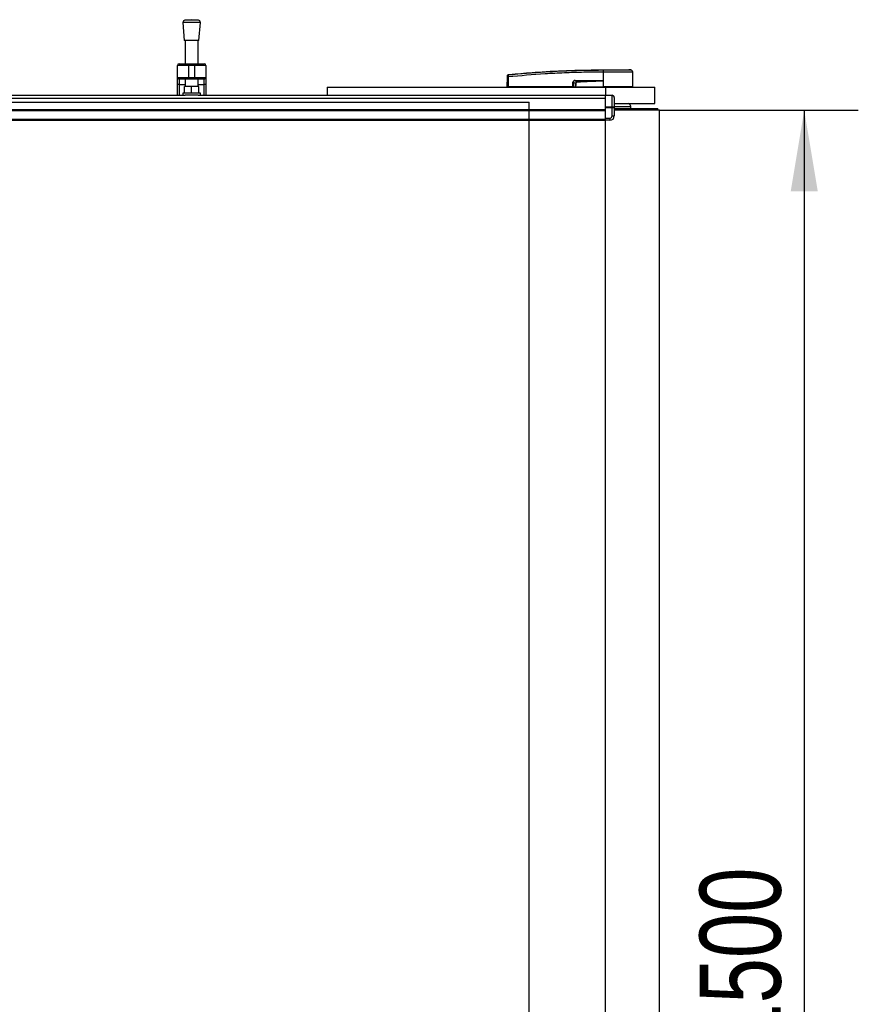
# Model space of a CAD drawing. Header units: millimetres. Extents: x 0 to 420, y 0 to 297.
# Tile 6 of 26: x 198 to 229, y 103 to 139. Entities that reach past the tile are written whole.
import ezdxf

# ---------------------------------------------------------------- set-up
doc = ezdxf.new("R2010")
doc.units = ezdxf.units.MM
doc.layers.add('QUOTE', color=174, linetype='Continuous')
doc.styles.add('SLDTEXTSTYLE3', font='TXT', dxfattribs={"width": 0.75})
doc.dimstyles.new('SLDDIMSTYLE0', dxfattribs={"dimtxt": 3, "dimasz": 3, "dimexe": 0, "dimexo": 0.0625, "dimgap": 0.75, "dimtad": 1, "dimlfac": 24.772711, "dimrnd": 1e-09, "dimzin": 12, "dimdsep": 46, "dimtxsty": 'SLDTEXTSTYLE3', "dimsah": 1, "dimcen": 0.09, "dimadec": 0, "dimazin": 3, "dimtfac": 1, "dimtdec": 3, "dimtofl": 0, "dimtmove": 0, "dimatfit": 3, "dimfxl": 0, "dimfrac": 2, "dimtolj": 1, "dimtzin": 12, "dimarcsym": 0})

# ---------------------------------------------------------------- blocks, each defined once
blk = doc.blocks.new('_D_1')
at = {"layer": 'QUOTE'}
for p, q in [((221.851, 135.663), (229.197, 135.663)), ((227.197, 135.663), (227.197, 75.113)), ((221.851, 75.113), (229.197, 75.113))]:
    blk.add_line(p, q, dxfattribs=at)
for points in [[(227.197, 135.663), (226.697, 132.663), (227.697, 132.663)], [(227.197, 75.113), (227.697, 78.113), (226.697, 78.113)]]:
    blk.add_solid(points, dxfattribs=at)
at = {"layer": 'QUOTE', "insert": (223.329, 100.955), "char_height": 3, "attachment_point": 1, "rotation": 90, "style": 'SLDTEXTSTYLE3'}
blk.add_mtext('1500', dxfattribs=at)

msp = doc.modelspace()

# ---------------------------------------------------------------- linework, layer by layer
at = {"color": 7, "linetype": 'Continuous', "lineweight": 25}
for p, q in [((204.22196, 138.90526), (204.27241, 138.24389)), ((204.86783, 138.90526), (204.22196, 138.90526)), ((204.54489, 139.01086), (204.29631, 138.9919)), ((204.79347, 138.9919), (204.29631, 138.9919)), ((204.79347, 138.9919), (204.54489, 139.01086)), ((204.81737, 138.24389), (204.86783, 138.90526)), ((204.81737, 138.24389), (204.27241, 138.24389)), ((204.30269, 138.24389), (204.30269, 137.37891)), ((204.78709, 137.37891), (204.78709, 138.24389)), ((204.02012, 136.87432), (204.02012, 137.31836)), ((204.42379, 137.31836), (204.02012, 137.31836)), ((204.08067, 137.37891), (204.42379, 137.37891)), ((204.42379, 137.31836), (204.42379, 137.37891)), ((204.42379, 137.37891), (204.66599, 137.37891)), ((204.42379, 137.31836), (204.42379, 136.87432)), ((204.66599, 137.31836), (204.42379, 137.31836)), ((204.66599, 137.31836), (204.66599, 137.37891)), ((204.66599, 137.37891), (205.00911, 137.37891)), ((205.06966, 137.31836), (204.66599, 137.31836)), ((204.66599, 136.87432), (204.66599, 137.31836)), ((205.06966, 137.31836), (205.06966, 136.87432)), ((216.251, 136.97818), (216.25097, 136.97818)), ((219.76683, 137.07178), (219.76028, 137.07178)), ((219.76683, 137.07178), (219.76643, 136.5312)), ((219.76689, 137.15689), (219.76695, 137.15689)), ((220.78331, 137.15133), (220.71309, 137.15689)), ((220.86021, 136.5312), (220.85549, 137.07176)), ((204.02012, 136.87432), (204.42379, 136.87432)), ((204.02012, 136.64194), (204.02012, 136.87432)), ((204.02012, 136.21675), (204.02012, 136.64194)), ((204.42379, 136.81377), (204.08067, 136.81377)), ((204.08067, 136.81377), (204.08067, 136.60721)), ((204.30269, 136.60721), (204.08067, 136.60721)), ((204.08067, 136.60721), (204.08067, 136.21675)), ((204.30269, 136.81377), (204.30269, 136.53969)), ((204.42379, 136.87432), (204.66599, 136.87432)), ((204.42379, 136.81377), (204.42379, 136.87432)), ((204.66599, 136.81377), (204.42379, 136.81377)), ((204.66599, 136.87432), (205.06966, 136.87432)), ((204.66599, 136.81377), (204.66599, 136.87432)), ((205.00911, 136.81377), (204.66599, 136.81377)), ((204.78709, 136.53969), (204.78709, 136.81377)), ((205.00911, 136.60721), (204.78709, 136.60721)), ((205.00911, 136.60721), (205.00911, 136.81377)), ((205.00911, 136.21675), (205.00911, 136.60721)), ((205.06966, 136.87432), (205.06966, 136.64194)), ((205.06966, 136.64194), (205.06966, 136.21675)), ((216.21836, 136.5312), (216.22151, 136.89265)), ((216.25109, 136.89265), (216.24794, 136.5312)), ((218.64235, 136.5312), (218.64299, 136.69415)), ((218.65053, 136.69415), (218.64989, 136.5312)), ((218.73569, 136.64988), (218.65053, 136.69415)), ((219.6784, 136.74977), (218.73109, 136.74977)), ((218.73109, 136.74977), (218.80206, 136.71288)), ((218.73161, 136.76021), (219.67892, 136.76021)), ((219.76429, 136.75535), (219.76431, 136.75311)), ((219.76431, 136.75311), (219.76624, 136.5312)), ((139.18489, 136.21675), (204.30852, 136.21675)), ((204.22196, 136.29749), (204.22196, 136.21675)), ((204.86783, 136.29749), (204.22196, 136.29749)), ((204.28251, 136.29749), (204.28251, 136.53969)), ((204.54489, 136.53969), (204.28251, 136.53969)), ((204.78126, 136.21675), (204.30852, 136.21675)), ((204.54489, 136.29749), (204.54489, 136.53969)), ((204.80728, 136.53969), (204.54489, 136.53969)), ((204.78126, 136.21675), (219.85121, 136.21675)), ((204.80728, 136.29749), (204.80728, 136.53969)), ((204.86783, 136.21675), (204.86783, 136.29749)), ((209.55763, 136.51102), (209.55763, 136.21675)), ((209.55763, 136.51102), (219.85121, 136.51102)), ((211.11092, 136.51203), (211.11092, 136.51102)), ((211.43343, 136.51102), (211.43343, 136.51203)), ((216.21836, 136.5312), (216.24794, 136.5312)), ((216.23801, 136.5312), (216.23836, 136.51102)), ((218.64235, 136.5312), (216.24794, 136.5312)), ((216.24943, 136.5312), (216.24946, 136.51102)), ((218.64989, 136.5312), (218.64235, 136.5312)), ((218.64394, 136.5312), (218.64396, 136.51102)), ((218.64989, 136.5312), (218.73989, 136.5312)), ((218.66384, 136.5312), (218.66409, 136.51102)), ((218.74298, 136.5312), (219.76624, 136.5312)), ((218.74931, 136.5312), (218.74946, 136.51102)), ((219.76643, 136.5312), (219.76624, 136.5312)), ((220.86021, 136.5312), (219.76643, 136.5312)), ((219.76726, 136.5312), (219.76727, 136.51102)), ((219.85121, 136.51102), (221.66773, 136.51102)), ((219.85121, 136.51102), (219.85121, 136.21675)), ((219.85121, 136.21675), (220.09341, 136.21675)), ((219.85121, 136.20493), (219.85121, 136.21675)), ((220.09341, 136.21675), (220.09341, 136.20493)), ((220.8402, 136.51102), (220.84055, 136.5312)), ((221.66773, 135.90551), (221.66773, 136.51102)), ((58.38322, 136.10621), (219.85121, 136.10621)), ((220.09341, 136.20493), (219.85121, 136.20493)), ((219.85121, 135.78454), (219.85121, 136.20493)), ((220.09341, 135.78454), (220.09341, 136.20493)), ((220.17415, 136.13602), (220.17415, 135.73928)), ((220.17415, 135.90551), (221.66773, 135.90551)), ((58.38322, 135.69198), (219.85121, 135.69198)), ((58.38322, 135.65162), (219.85121, 135.65162)), ((219.85121, 135.78454), (220.09341, 135.78454)), ((219.85121, 135.756), (219.85121, 135.78454)), ((220.09341, 135.756), (219.85121, 135.756)), ((219.85121, 135.36905), (219.85121, 135.756)), ((219.85121, 135.32868), (219.85121, 135.65162)), ((220.09341, 135.78454), (220.09341, 135.756)), ((220.09341, 135.44978), (220.09341, 135.756)), ((220.17415, 135.79787), (220.77965, 135.79787)), ((220.17415, 135.73928), (220.17415, 135.44978)), ((220.17415, 135.72386), (221.51372, 135.72386)), ((221.84938, 135.66331), (220.17415, 135.66331)), ((220.77965, 135.72386), (220.77965, 135.79787)), ((221.51372, 135.72386), (221.78883, 135.72386)), ((221.78883, 135.66331), (221.78883, 135.72386)), ((221.84938, 75.11281), (221.84938, 135.66331)), ((58.38322, 135.32868), (219.85121, 135.32868)), ((58.38322, 135.28831), (219.85121, 135.28831)), ((219.85121, 135.36905), (220.01268, 135.36905)), ((219.85121, 135.28831), (219.85121, 135.32868)), ((220.01268, 135.28831), (219.85121, 135.28831)), ((219.85121, 75.48781), (219.85121, 135.28831)), ((220.01268, 135.36905), (220.01268, 135.28831)), ((220.09341, 135.44978), (220.17415, 135.44978))]:
    msp.add_line(p, q, dxfattribs=at)
at = {"color": 7, "linetype": 'Continuous'}
for p in [(61.20891, 135.96606), (217.02552, 74.81006)]:
    msp.add_line(p, (217.02552, 135.96606), dxfattribs=at)
at = {"color": 7, "linetype": 'Continuous', "lineweight": 25, "flags": 128}
for points in [[(204.08067, 136.60721), (204.06886, 136.60787), (204.0575, 136.60985), (204.04703, 136.61306), (204.03786, 136.61738), (204.03033, 136.62264), (204.02473, 136.62865), (204.02128, 136.63516), (204.02012, 136.64194)], [(205.06966, 136.64194), (205.0685, 136.63516), (205.06505, 136.62865), (205.05946, 136.62264), (205.05193, 136.61738), (205.04275, 136.61306), (205.03228, 136.60985), (205.02093, 136.60787), (205.00911, 136.60721)], [(219.6784, 136.74977), (219.72651, 136.75164), (219.76431, 136.75311)]]:
    msp.add_lwpolyline(points, dxfattribs=at)
at = {"color": 7, "linetype": 'Continuous', "lineweight": 25}
for centre, radius, start, end in [((204.30246, 138.9114), 0.08073, 94.362914, 184.362914), ((204.78733, 138.9114), 0.08073, 355.637086, 85.637086), ((204.08067, 137.31836), 0.06055, 90, 180), ((205.00911, 137.31836), 0.06055, 0, 90), ((216.25412, 136.93997), 0.03219, 96.104195, 179.384141), ((220.06352, 137.08884), 0.30372, 168.120168, 183.219012), ((221.40397, 136.96467), 1.64827, 173.303191, 173.496611), ((220.07011, 137.08863), 0.30374, 168.081743, 183.180073), ((220.77476, 137.07105), 0.08073, 0.500011, 83.923128), ((204.08067, 136.87432), 0.06055, 180, 270), ((205.00911, 136.87432), 0.06055, 270, 0), ((216.2363, 135.99897), 0.89381, 89.051899, 90.948101), ((218.64676, 137.7223), 1.02815, 269.78976, 270.21024), ((218.64798, 136.75912), 0.08363, 353.585658, 0.74759), ((190.921, 135.36537), 27.9136, 2.731259, 2.766996), ((219.59529, 136.75912), 0.08363, 353.585658, 0.74759), ((220.09341, 136.13602), 0.08073, 0, 90), ((220.66797, 135.79787), 0.11168, 0, 74.548307), ((220.01268, 135.44978), 0.08073, 270, 0), ((220.01268, 135.44978), 0.16147, 270, 0)]:
    msp.add_arc(centre, radius, start, end, dxfattribs=at)
for centre, major_axis, ratio, start_param, end_param in [((218.78622, 136.65301), (0.13726, -0.06751), 0.60672542, 2.25200573, 3.42889257), ((218.7852, 136.65311), (0.12986, -0.06427), 0.5569608, 2.25321842, 3.43010526), ((218.83551, 136.62696), (0.09249, -0.04921), 0.77058227, 2.30113884, 3.47802567), ((218.83551, 136.62714), (0.08074, -0.04268), 0.66301777, 2.29905058, 3.47593741), ((220.09341, 136.13602), (0.08073, 0), 0.85355339, 0, 1.57079633), ((220.09341, 135.73928), (0.08073, 0), 0.56066017, 0, 1.57079633), ((220.09341, 135.73928), (0.08073, 0), 0.20710678, 0, 1.57079633)]:
    msp.add_ellipse(centre, major_axis=major_axis, ratio=ratio, start_param=start_param, end_param=end_param, dxfattribs=at)
for points, knots in [([(216.22151, 136.89265), (216.22153, 136.89458), (216.22159, 136.90188), (216.2217, 136.9143), (216.22182, 136.9275), (216.2219, 136.93715), (216.22192, 136.93926), (216.22193, 136.94032)], [0, 0, 0, 0, 0.08210774, 0.31165455, 0.54070711, 0.77036972, 1, 1, 1, 1]), ([(216.22193, 136.94032), (216.22195, 136.94264), (216.22198, 136.9458), (216.22198, 136.94622), (216.22198, 136.94633)], [0, 0, 0, 0, 0.73657409, 1, 1, 1, 1]), ([(216.22198, 136.94633), (216.22203, 136.94745), (216.22222, 136.95225), (216.22471, 136.96052), (216.23119, 136.96947), (216.24025, 136.976), (216.2474, 136.97745), (216.25097, 136.97818)], [0, 0, 0, 0, 0.07160669, 0.30681144, 0.53787451, 0.76893725, 1, 1, 1, 1]), ([(216.2507, 136.97198), (216.25047, 136.9702), (216.25001, 136.96664), (216.24983, 136.95056), (216.25007, 136.92861), (216.25058, 136.90798), (216.25098, 136.89585), (216.25109, 136.89265)], [0, 0, 0, 0, 0.22968814, 0.45959689, 0.68877935, 0.91808895, 1, 1, 1, 1]), ([(216.2507, 136.97198), (216.70527, 137.01347), (217.39809, 137.0767), (218.33166, 137.1232), (219.04912, 137.14784), (219.52667, 137.14782), (219.76631, 137.15136), (219.76631, 137.15136)], [0, 0, 0, 0, 0.38876695, 0.59252789, 0.79628932, 0.99999932, 1, 1, 1, 1]), ([(216.25097, 136.97818), (216.25095, 136.97806), (216.25087, 136.97762), (216.25077, 136.97438), (216.2507, 136.97198)], [0, 0, 0, 0, 0.26388418, 1, 1, 1, 1]), ([(216.251, 136.97818), (216.26456, 136.97956), (216.34825, 136.98805), (216.71543, 137.02389), (217.46985, 137.08552), (218.5583, 137.14475), (219.36386, 137.15284), (219.76689, 137.15689)], [0, 0, 0, 0, 0.01170126, 0.07220884, 0.31419353, 0.65688711, 1, 1, 1, 1]), ([(219.76028, 137.07178), (219.5217, 137.0703), (219.04454, 137.06732), (218.32902, 137.04396), (217.39696, 136.99712), (216.70515, 136.93405), (216.25109, 136.89265)], [0, 0, 0, 0, 0.20362021, 0.40724063, 0.61094774, 1, 1, 1, 1]), ([(219.76631, 137.15136), (219.76631, 137.15136), (219.76851, 137.15136), (219.77071, 137.15136), (219.77291, 137.15136)], [0, 0, 0, 0, 0.00036549, 1, 1, 1, 1]), ([(220.85549, 137.07176), (220.85281, 137.07177), (220.84737, 137.07179), (220.80359, 137.07179), (220.73431, 137.07175), (220.64015, 137.07177), (220.5228, 137.07179), (220.38748, 137.07173), (220.23564, 137.0718), (220.07924, 137.07177), (219.92086, 137.07176), (219.81857, 137.07178), (219.76683, 137.07178)], [0, 0, 0, 0, 0.10046502, 0.20384345, 0.30430944, 0.40768894, 0.50815524, 0.61153497, 0.71200234, 0.81538328, 0.9066108, 1, 1, 1, 1]), ([(219.76695, 137.15689), (219.82688, 137.15689), (219.94692, 137.15689), (220.12375, 137.15689), (220.28812, 137.15689), (220.43428, 137.15689), (220.55467, 137.15689), (220.64449, 137.15689), (220.70253, 137.15689), (220.70957, 137.15689), (220.71309, 137.15689)], [0, 0, 0, 0, 0.12488045, 0.25013958, 0.37464939, 0.49981249, 0.62476421, 0.74955772, 0.87492377, 1, 1, 1, 1]), ([(219.77291, 137.15136), (219.82037, 137.15135), (219.91528, 137.15134), (220.06159, 137.15135), (220.20722, 137.15135), (220.34772, 137.15131), (220.47383, 137.15135), (220.58258, 137.15135), (220.6703, 137.15134), (220.73469, 137.15138), (220.77548, 137.15133), (220.7807, 137.15133), (220.78331, 137.15133)], [0, 0, 0, 0, 0.09230362, 0.18460708, 0.28653845, 0.3884688, 0.49039805, 0.59232883, 0.69424704, 0.79616636, 0.8980845, 1, 1, 1, 1]), ([(218.73569, 136.64988), (218.73805, 136.64989), (218.74228, 136.6499), (218.74761, 136.64989), (218.74996, 136.64988)], [0, 0, 0, 0, 0.56, 1, 1, 1, 1]), ([(218.73989, 136.5312), (218.73859, 136.55334), (218.73628, 136.59282), (218.73587, 136.63246), (218.73569, 136.64988)], [0, 0, 0, 0, 0.560586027, 1, 1, 1, 1]), ([(218.74996, 136.64988), (218.74934, 136.62771), (218.74823, 136.58807), (218.74459, 136.54859), (218.74298, 136.5312)], [0, 0, 0, 0, 0.55939227, 1, 1, 1, 1]), ([(218.80206, 136.71288), (218.96562, 136.72027), (219.25771, 136.73347), (219.54985, 136.74479), (219.6784, 136.74977)], [0, 0, 0, 0, 0.55997408, 1, 1, 1, 1]), ([(219.76431, 136.75311), (219.58491, 136.74113), (219.26456, 136.71974), (218.94395, 136.7029), (218.80289, 136.69549)], [0, 0, 0, 0, 0.56002694, 1, 1, 1, 1]), ([(219.67892, 136.76021), (219.68716, 136.76013), (219.7116, 136.75989), (219.74034, 136.75998), (219.76027, 136.75613), (219.76429, 136.75535)], [0, 0, 0, 0, 0.28926734, 0.85682964, 1, 1, 1, 1]), ([(218.73989, 136.5312), (218.74017, 136.5312), (218.74082, 136.5312), (218.74192, 136.5312), (218.74269, 136.5312), (218.74298, 136.5312)], [0, 0, 0, 0, 0.31939567, 0.74819126, 1, 1, 1, 1])]:
    msp.add_open_spline(points, degree=3, knots=knots, dxfattribs=at)

# ---------------------------------------------------------------- dimensions: what is measured, and where the dimension line sits
at = {"layer": 'QUOTE'}
dim = msp.add_linear_dim(base=(224.81525, 75.11281), p1=(219.85121, 135.66331), p2=(219.85121, 75.11281), angle=90, dimstyle='SLDDIMSTYLE0', dxfattribs=at)
dim.commit()
dim.dimension.update_dxf_attribs({"geometry": '_D_1', "text_midpoint": (224.81525, 105.38806), "dimtype": 160})

doc.saveas('drawing.dxf')
